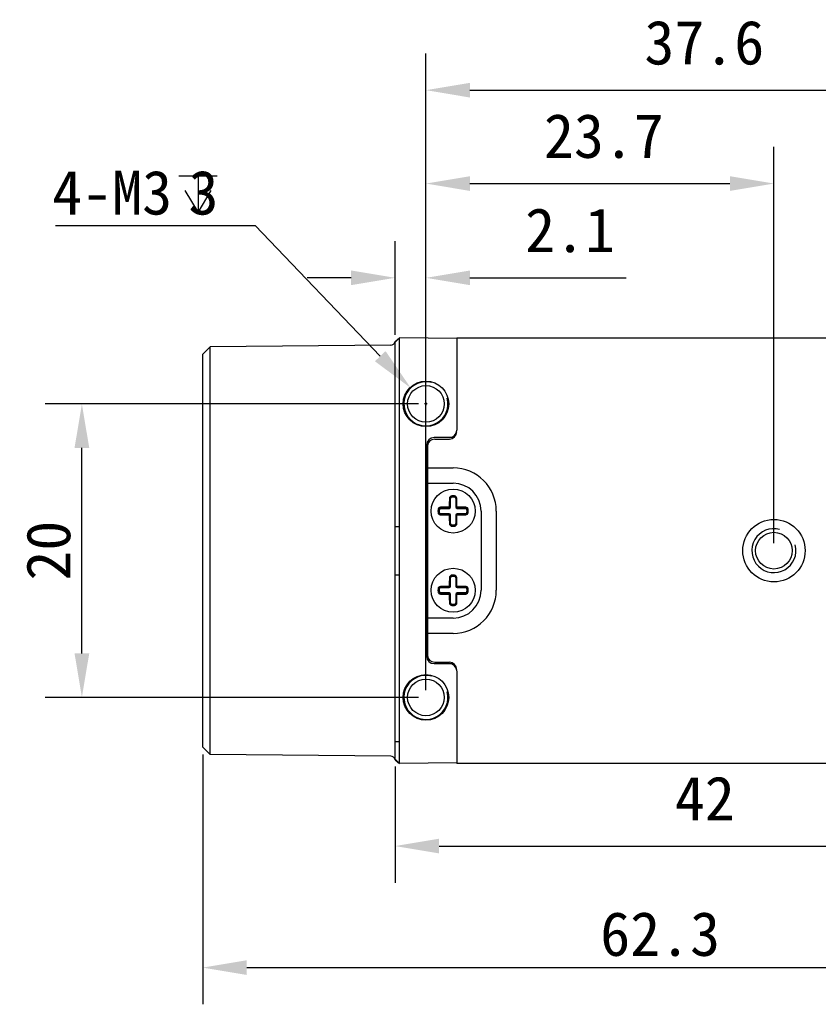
# Model space of a CAD drawing. Header units: millimetres. Extents: x 86 to 342, y 137 to 204.
# Tile 2 of 4: x 166 to 221, y 137 to 204. Entities that reach past the tile are written whole.
import ezdxf

# ---------------------------------------------------------------- set-up
doc = ezdxf.new("R2010")
doc.units = ezdxf.units.MM
doc.header["$LTSCALE"] = 23.1
doc.header["$PDMODE"] = 3
doc.header["$PDSIZE"] = 8
doc.layers.get('0').update_dxf_attribs({"linetype": 'CONTINUOUS'})
doc.layers.get('Defpoints').update_dxf_attribs({"linetype": 'CONTINUOUS'})
doc.layers.add('00_COMPONENTS', color=7, linetype='CONTINUOUS')
doc.layers.add('51__DRAFT_DIMS', color=7, linetype='CONTINUOUS')
doc.styles.get("Standard").update_dxf_attribs({"font": 'simfang.ttf'})
doc.dimstyles.new('DIMSTYLE_2', dxfattribs={"dimtxt": 3, "dimasz": 3, "dimexe": 2.5, "dimexo": 0.5, "dimgap": 0.75, "dimtad": 1, "dimdsep": 46, "dimtxsty": 'STANDARD', "dimblk": '_FILLED', "dimblk1": '_FILLED', "dimblk2": '_FILLED', "dimcen": 0.09, "dimclrt": 3, "dimazin": 2, "dimtp": 0.2, "dimtm": 0.2, "dimtfac": 1, "dimtofl": 0, "dimtmove": 0, "dimatfit": 3, "dimldrblk": '_FILLED', "dimfxl": 1, "dimtolj": 1, "dimarcsym": 0})
doc.dimstyles.new('DIMSTYLE_3', dxfattribs={"dimtxt": 3, "dimasz": 3, "dimexe": 2.5, "dimexo": 0.5, "dimgap": 0.75, "dimtad": 1, "dimdsep": 46, "dimtxsty": 'STANDARD', "dimblk": '_FILLED', "dimblk1": '_FILLED', "dimblk2": '_FILLED', "dimcen": 0.09, "dimclrd": 4, "dimclre": 4, "dimclrt": 3, "dimazin": 2, "dimtp": 0.3, "dimtm": 0.3, "dimtfac": 1, "dimtofl": 0, "dimtmove": 0, "dimatfit": 3, "dimldrblk": '_FILLED', "dimfxl": 1, "dimtolj": 1, "dimarcsym": 0})
doc.dimstyles.new('DIMSTYLE_4', dxfattribs={"dimtxt": 3, "dimasz": 3, "dimexe": 2.5, "dimexo": 0.5, "dimgap": 0.75, "dimtad": 1, "dimdsep": 46, "dimtxsty": 'STANDARD', "dimblk": '_FILLED', "dimblk1": '_FILLED', "dimblk2": '_FILLED', "dimcen": 0.09, "dimclrt": 3, "dimazin": 2, "dimtp": 0.1, "dimtm": 0.1, "dimtfac": 1, "dimtofl": 0, "dimtmove": 0, "dimatfit": 3, "dimldrblk": '_FILLED', "dimfxl": 1, "dimtolj": 1, "dimarcsym": 0})

# ---------------------------------------------------------------- blocks, each defined once
blk = doc.blocks.new('_FILLED')
at = {"color": 0, "linetype": 'ByBlock'}
blk.add_solid([(0, 0), (-1, 0.167), (-1, -0.167)], dxfattribs=at)
blk = doc.blocks.new('*D4')
at = {"layer": '51__DRAFT_DIMS', "color": 4, "lineweight": -2}
for p, q in [((233.779, 154.594), (233.779, 145.426)), ((191.779, 153.356), (191.779, 145.426)), ((194.779, 147.926), (230.779, 147.926))]:
    blk.add_line(p, q, dxfattribs=at)
at = {"layer": 'Defpoints', "color": 0}
for p in [(233.779, 155.094), (191.779, 153.856), (233.779, 147.926)]:
    blk.add_point(p, dxfattribs=at)
at = {"layer": '51__DRAFT_DIMS', "color": 4, "linetype": 'ByBlock', "lineweight": -2, "xscale": 3, "yscale": 3, "zscale": 3, "rotation": 180}
blk.add_blockref('_FILLED', (191.779, 147.926), dxfattribs=at)
at = {"layer": '51__DRAFT_DIMS', "color": 4, "linetype": 'ByBlock', "lineweight": -2, "xscale": 3, "yscale": 3, "zscale": 3}
blk.add_blockref('_FILLED', (233.779, 147.926), dxfattribs=at)
at = {"layer": '51__DRAFT_DIMS', "color": 3, "insert": (212.87, 152.676), "char_height": 3, "attachment_point": 2, "line_spacing_factor": 0.9}
blk.add_mtext('\\A1;42', dxfattribs=at)
blk = doc.blocks.new('*D5')
at = {"layer": '51__DRAFT_DIMS', "color": 0, "lineweight": -2}
for p, q in [((193.879, 158.556), (193.879, 195.571)), ((217.579, 168.556), (217.579, 195.571)), ((196.879, 193.071), (214.579, 193.071))]:
    blk.add_line(p, q, dxfattribs=at)
at = {"layer": 'Defpoints', "color": 0}
for p in [(217.579, 193.071), (217.579, 168.056), (193.879, 158.056)]:
    blk.add_point(p, dxfattribs=at)
at = {"layer": '51__DRAFT_DIMS', "color": 0, "linetype": 'ByBlock', "lineweight": -2, "xscale": 3, "yscale": 3, "zscale": 3, "rotation": 180}
blk.add_blockref('_FILLED', (193.879, 193.071), dxfattribs=at)
at = {"layer": '51__DRAFT_DIMS', "color": 0, "linetype": 'ByBlock', "lineweight": -2, "xscale": 3, "yscale": 3, "zscale": 3}
blk.add_blockref('_FILLED', (217.579, 193.071), dxfattribs=at)
at = {"layer": '51__DRAFT_DIMS', "color": 3, "insert": (205.998, 197.821), "char_height": 3, "attachment_point": 2, "line_spacing_factor": 0.9}
blk.add_mtext('\\A1;23.7', dxfattribs=at)
blk = doc.blocks.new('*D6')
at = {"layer": '51__DRAFT_DIMS', "color": 4, "lineweight": -2}
for p, q in [((193.879, 158.556), (193.879, 201.935)), ((231.479, 168.556), (231.479, 201.935)), ((196.879, 199.435), (228.479, 199.435))]:
    blk.add_line(p, q, dxfattribs=at)
at = {"layer": 'Defpoints', "color": 0}
for p in [(231.479, 199.435), (231.479, 168.056), (193.879, 158.056)]:
    blk.add_point(p, dxfattribs=at)
at = {"layer": '51__DRAFT_DIMS', "color": 4, "linetype": 'ByBlock', "lineweight": -2, "xscale": 3, "yscale": 3, "zscale": 3, "rotation": 180}
blk.add_blockref('_FILLED', (193.879, 199.435), dxfattribs=at)
at = {"layer": '51__DRAFT_DIMS', "color": 4, "linetype": 'ByBlock', "lineweight": -2, "xscale": 3, "yscale": 3, "zscale": 3}
blk.add_blockref('_FILLED', (231.479, 199.435), dxfattribs=at)
at = {"layer": '51__DRAFT_DIMS', "color": 3, "insert": (212.838, 204.185), "char_height": 3, "attachment_point": 2, "line_spacing_factor": 0.9}
blk.add_mtext('\\A1;37.6', dxfattribs=at)
blk = doc.blocks.new('*D7')
at = {"layer": '51__DRAFT_DIMS', "color": 0, "lineweight": -2}
for p, q in [((191.779, 182.756), (191.779, 189.148)), ((193.879, 178.556), (193.879, 189.148)), ((188.779, 186.648), (185.779, 186.648)), ((196.879, 186.648), (207.505, 186.648))]:
    blk.add_line(p, q, dxfattribs=at)
at = {"layer": 'Defpoints', "color": 0}
for p in [(193.879, 186.648), (191.779, 182.256), (193.879, 178.056)]:
    blk.add_point(p, dxfattribs=at)
at = {"layer": '51__DRAFT_DIMS', "color": 0, "linetype": 'ByBlock', "lineweight": -2, "xscale": 3, "yscale": 3, "zscale": 3}
blk.add_blockref('_FILLED', (191.779, 186.648), dxfattribs=at)
at = {"layer": '51__DRAFT_DIMS', "color": 0, "linetype": 'ByBlock', "lineweight": -2, "xscale": 3, "yscale": 3, "zscale": 3, "rotation": 180}
blk.add_blockref('_FILLED', (193.879, 186.648), dxfattribs=at)
at = {"layer": '51__DRAFT_DIMS', "color": 3, "insert": (206.755, 191.398), "char_height": 3, "attachment_point": 3, "line_spacing_factor": 0.9}
blk.add_mtext('\\A1;2.1', dxfattribs=at)
blk = doc.blocks.new('*D14')
at = {"color": 4, "lineweight": -2}
for p, q in [((193.379, 178.056), (167.946, 178.056)), ((170.446, 161.056), (170.446, 175.056)), ((193.379, 158.056), (167.946, 158.056))]:
    blk.add_line(p, q, dxfattribs=at)
at = {"layer": 'Defpoints', "color": 0}
for p in [(170.446, 178.056), (193.879, 178.056), (193.879, 158.056)]:
    blk.add_point(p, dxfattribs=at)
at = {"color": 4, "linetype": 'ByBlock', "lineweight": -2, "xscale": 3, "yscale": 3, "zscale": 3}
for p, rotation in [((170.446, 178.056), 90), ((170.446, 158.056), 270)]:
    blk.add_blockref('_FILLED', p, dxfattribs=dict(at, rotation=rotation))
at = {"color": 3, "insert": (168.179, 168.056), "char_height": 3, "attachment_point": 5, "rotation": 90}
blk.add_mtext('\\A1;20', dxfattribs=at)
blk = doc.blocks.new('*D15')
at = {"color": 4, "lineweight": -2}
for p, q in [((240.979, 168.856), (240.979, 137.143)), ((178.679, 154.168), (178.679, 137.143)), ((181.679, 139.643), (237.979, 139.643))]:
    blk.add_line(p, q, dxfattribs=at)
at = {"layer": 'Defpoints', "color": 0}
for p in [(240.979, 169.356), (178.679, 154.668), (240.979, 139.643)]:
    blk.add_point(p, dxfattribs=at)
at = {"color": 4, "linetype": 'ByBlock', "lineweight": -2, "xscale": 3, "yscale": 3, "zscale": 3, "rotation": 180}
blk.add_blockref('_FILLED', (178.679, 139.643), dxfattribs=at)
at = {"color": 4, "linetype": 'ByBlock', "lineweight": -2, "xscale": 3, "yscale": 3, "zscale": 3}
blk.add_blockref('_FILLED', (240.979, 139.643), dxfattribs=at)
at = {"color": 3, "insert": (209.829, 141.918), "char_height": 3, "attachment_point": 5}
blk.add_mtext('\\A1;62.3', dxfattribs=at)

msp = doc.modelspace()

# ---------------------------------------------------------------- linework, layer by layer
msp.add_line((179.177, 154.166), (179.177, 181.946))
at = {"layer": '00_COMPONENTS', "color": 7}
for p, q in [((191.775, 182.305), (192.071, 182.554)), ((191.779, 182.256), (192.079, 182.554)), ((192.077, 181.054), (192.079, 182.554)), ((195.979, 182.52), (192.079, 182.554)), ((195.979, 182.556), (229.179, 182.556)), ((195.979, 182.556), (195.979, 176.256)), ((178.679, 181.444), (179.177, 181.946)), ((191.482, 182.054), (179.177, 181.946)), ((191.779, 169.7), (191.779, 182.256)), ((178.679, 154.668), (178.679, 181.444)), ((192.077, 169.7), (192.077, 181.054)), ((193.929, 175.256), (193.929, 160.856)), ((193.979, 175.156), (193.979, 160.956)), ((195.779, 175.756), (194.429, 175.756)), ((194.479, 175.656), (195.479, 175.656)), ((193.979, 172.656), (195.729, 172.656)), ((195.549, 171.036), (195.549, 171.602)), ((195.909, 171.602), (195.909, 171.036)), ((194.883, 170.936), (195.449, 170.936)), ((195.449, 170.576), (194.883, 170.576)), ((195.549, 169.91), (195.549, 170.476)), ((195.909, 170.476), (195.909, 169.91)), ((196.009, 170.936), (196.576, 170.936)), ((196.576, 170.576), (196.009, 170.576)), ((197.629, 170.756), (197.629, 165.356)), ((191.779, 169.7), (192.077, 169.7)), ((191.779, 166.413), (192.077, 166.413)), ((191.779, 153.856), (191.779, 166.413)), ((192.077, 155.059), (192.077, 166.413)), ((195.549, 165.636), (195.549, 166.202)), ((195.909, 166.202), (195.909, 165.636)), ((194.883, 165.536), (195.449, 165.536)), ((195.449, 165.176), (194.883, 165.176)), ((195.549, 164.51), (195.549, 165.076)), ((195.909, 165.076), (195.909, 164.51)), ((196.009, 165.536), (196.576, 165.536)), ((196.576, 165.176), (196.009, 165.176)), ((195.729, 163.456), (193.979, 163.456)), ((194.479, 160.456), (195.479, 160.456)), ((194.429, 160.356), (195.779, 160.356)), ((195.979, 159.856), (195.979, 153.556)), ((192.079, 153.559), (192.077, 155.059)), ((178.679, 154.668), (179.177, 154.166)), ((191.482, 154.059), (179.177, 154.166)), ((191.775, 153.808), (192.071, 153.559)), ((191.779, 153.856), (192.079, 153.559)), ((195.979, 153.593), (192.079, 153.559)), ((229.179, 153.556), (195.979, 153.556))]:
    msp.add_line(p, q, dxfattribs=at)
at = {"layer": '00_COMPONENTS', "color": 4}
for p, q in [((193.979, 173.695), (195.729, 173.695)), ((195.632, 171.784), (195.64, 171.702)), ((195.729, 171.788), (195.719, 171.788)), ((195.819, 171.702), (195.827, 171.784)), ((195.549, 171.602), (195.529, 171.602)), ((195.93, 171.602), (195.909, 171.602)), ((194.784, 170.846), (194.702, 170.853)), ((194.784, 170.667), (194.702, 170.659)), ((194.883, 170.957), (194.883, 170.936)), ((194.883, 170.576), (194.883, 170.556)), ((195.449, 170.936), (195.449, 170.965)), ((195.449, 170.547), (195.449, 170.576)), ((195.52, 171.036), (195.549, 171.036)), ((195.549, 170.476), (195.52, 170.476)), ((195.909, 171.036), (195.939, 171.036)), ((195.939, 170.476), (195.909, 170.476)), ((196.009, 170.965), (196.009, 170.936)), ((196.009, 170.576), (196.009, 170.547)), ((196.576, 170.936), (196.576, 170.957)), ((196.576, 170.556), (196.576, 170.576)), ((196.757, 170.853), (196.675, 170.846)), ((196.675, 170.667), (196.757, 170.659)), ((198.669, 170.756), (198.669, 165.356)), ((195.529, 169.91), (195.549, 169.91)), ((195.64, 169.81), (195.632, 169.729)), ((195.819, 169.81), (195.827, 169.729)), ((195.909, 169.91), (195.93, 169.91)), ((195.729, 169.724), (195.74, 169.724)), ((195.549, 166.202), (195.529, 166.202)), ((195.632, 166.384), (195.64, 166.302)), ((195.729, 166.388), (195.719, 166.388)), ((195.819, 166.302), (195.827, 166.384)), ((195.93, 166.202), (195.909, 166.202)), ((194.784, 165.446), (194.702, 165.453)), ((194.784, 165.267), (194.702, 165.259)), ((194.883, 165.557), (194.883, 165.536)), ((194.883, 165.176), (194.883, 165.156)), ((195.449, 165.536), (195.449, 165.565)), ((195.449, 165.147), (195.449, 165.176)), ((195.52, 165.636), (195.549, 165.636)), ((195.549, 165.076), (195.52, 165.076)), ((195.909, 165.636), (195.939, 165.636)), ((195.939, 165.076), (195.909, 165.076)), ((196.009, 165.565), (196.009, 165.536)), ((196.009, 165.176), (196.009, 165.147)), ((196.576, 165.536), (196.576, 165.557)), ((196.576, 165.156), (196.576, 165.176)), ((196.757, 165.453), (196.675, 165.446)), ((196.675, 165.267), (196.757, 165.259)), ((195.529, 164.51), (195.549, 164.51)), ((195.64, 164.41), (195.632, 164.329)), ((195.819, 164.41), (195.827, 164.329)), ((195.909, 164.51), (195.93, 164.51)), ((195.729, 164.324), (195.74, 164.324)), ((195.729, 162.417), (193.979, 162.417)), ((191.779, 155.059), (192.077, 155.059))]:
    msp.add_line(p, q, dxfattribs=at)
at = {"layer": '00_COMPONENTS', "color": 7}
for centre, radius in [((193.879, 178.056), 1.55), ((193.879, 178.056), 1.25), ((195.729, 170.756), 1.5), ((217.579, 168.056), 2.125), ((217.579, 168.056), 1.25), ((195.729, 165.356), 1.5), ((193.879, 158.056), 1.55), ((193.879, 158.056), 1.25)]:
    msp.add_circle(centre, radius, dxfattribs=at)
for centre, radius, start, end in [((191.479, 182.354), 0.3, 270.5, 350.62393), ((191.482, 182.256), 0.297, 0.02476, 9.4196), ((195.479, 176.256), 0.5, 270, 0), ((195.479, 176.156), 0.5, 270, 0), ((194.429, 175.256), 0.5, 90, 180), ((194.479, 175.156), 0.5, 90, 180), ((195.729, 170.756), 1.9, 0, 90), ((195.649, 171.602), 0.1, 95.40054, 180), ((195.729, 170.756), 0.95, 84.59946, 95.40054), ((195.809, 171.602), 0.1, 0, 84.59946), ((195.729, 170.756), 0.95, 174.59946, 185.40054), ((194.883, 170.836), 0.1, 90, 174.59946), ((194.883, 170.676), 0.1, 185.40054, 270), ((195.449, 171.036), 0.1, 270, 0), ((195.449, 170.476), 0.1, 0, 90), ((196.009, 171.036), 0.1, 180, 270), ((196.009, 170.476), 0.1, 90, 180), ((196.576, 170.836), 0.1, 5.40054, 90), ((196.576, 170.676), 0.1, 270, 354.59946), ((195.729, 170.756), 0.95, 354.59946, 5.40054), ((195.649, 169.91), 0.1, 180, 264.59946), ((195.729, 170.756), 0.95, 264.59946, 275.40054), ((195.809, 169.91), 0.1, 275.40054, 0), ((195.649, 166.202), 0.1, 95.40054, 180), ((195.729, 165.356), 0.95, 84.59946, 95.40054), ((195.809, 166.202), 0.1, 0, 84.59946), ((195.729, 165.356), 0.95, 174.59946, 185.40054), ((194.883, 165.436), 0.1, 90, 174.59946), ((194.883, 165.276), 0.1, 185.40054, 270), ((195.449, 165.636), 0.1, 270, 0), ((195.449, 165.076), 0.1, 0, 90), ((195.729, 165.356), 1.9, 270, 0), ((196.009, 165.636), 0.1, 180, 270), ((196.009, 165.076), 0.1, 90, 180), ((196.576, 165.436), 0.1, 5.40054, 90), ((196.576, 165.276), 0.1, 270, 354.59946), ((195.729, 165.356), 0.95, 354.59946, 5.40054), ((195.649, 164.51), 0.1, 180, 264.59946), ((195.729, 165.356), 0.95, 264.59946, 275.40054), ((195.809, 164.51), 0.1, 275.40054, 0), ((194.429, 160.856), 0.5, 180, 270), ((194.479, 160.956), 0.5, 180, 270), ((195.479, 159.956), 0.5, 0, 90), ((195.479, 159.856), 0.5, 0, 90), ((191.479, 153.759), 0.3, 9.37607, 89.5), ((191.482, 153.856), 0.298, 350.59159, 359.96404)]:
    msp.add_arc(centre, radius, start, end, dxfattribs=at)
at = {"layer": '00_COMPONENTS', "color": 4}
for centre, radius, start, end in [((193.879, 178.056), 1.5, 75, 15), ((195.729, 170.756), 2.939, 0, 90), ((195.729, 170.756), 1.032, 90.56896, 95.40054), ((195.729, 170.756), 1.032, 84.59946, 90), ((195.81, 171.611), 0.173, 1.30937, 84.59221), ((195.65, 171.599), 0.121, 95.40049, 178.15156), ((195.729, 170.756), 0.967, 84.59946, 95.40054), ((195.809, 171.599), 0.121, 1.84872, 84.59929), ((195.729, 170.756), 1.032, 174.59946, 185.40054), ((194.875, 170.837), 0.173, 91.3084, 174.59321), ((195.729, 170.756), 0.967, 174.59946, 185.40054), ((194.887, 170.836), 0.121, 91.84872, 174.59929), ((194.887, 170.677), 0.121, 185.40048, 268.15156), ((195.449, 171.036), 0.0711, 270.12798, 359.87203), ((195.449, 170.476), 0.0711, 0.12798, 89.87203), ((196.01, 171.036), 0.0711, 180.12798, 269.87203), ((196.01, 170.476), 0.0711, 90.12798, 179.87203), ((196.572, 170.836), 0.121, 5.40048, 88.15156), ((196.572, 170.677), 0.121, 271.84872, 354.59929), ((196.584, 170.675), 0.173, 271.30902, 354.59316), ((195.729, 170.756), 0.967, 354.59946, 5.40054), ((195.729, 170.756), 1.032, 354.59946, 5.40054), ((195.65, 169.914), 0.121, 181.84872, 264.59929), ((195.729, 170.756), 0.967, 264.59946, 275.40054), ((195.809, 169.914), 0.121, 275.40049, 358.15156), ((195.729, 170.756), 1.032, 264.59946, 270), ((195.729, 170.756), 1.032, 270.56896, 275.40054), ((217.579, 168.056), 1.5, 75, 15), ((195.65, 166.199), 0.121, 95.40049, 178.15156), ((195.729, 165.356), 1.032, 90.56896, 95.40054), ((195.729, 165.356), 0.967, 84.59946, 95.40054), ((195.729, 165.356), 1.032, 84.59946, 90), ((195.809, 166.199), 0.121, 1.84872, 84.59929), ((195.81, 166.211), 0.173, 1.30937, 84.59221), ((195.729, 165.356), 1.032, 174.59946, 185.40054), ((194.875, 165.437), 0.173, 91.3084, 174.59321), ((195.729, 165.356), 0.967, 174.59946, 185.40054), ((194.887, 165.436), 0.121, 91.84872, 174.59929), ((194.887, 165.277), 0.121, 185.40048, 268.15156), ((195.449, 165.636), 0.0711, 270.12798, 359.87203), ((195.449, 165.076), 0.0711, 0.12798, 89.87203), ((195.729, 165.356), 2.939, 270, 0), ((196.01, 165.636), 0.0711, 180.12798, 269.87203), ((196.01, 165.076), 0.0711, 90.12798, 179.87203), ((196.572, 165.436), 0.121, 5.40048, 88.15156), ((196.572, 165.277), 0.121, 271.84872, 354.59929), ((196.584, 165.275), 0.173, 271.30902, 354.59316), ((195.729, 165.356), 0.967, 354.59946, 5.40054), ((195.729, 165.356), 1.032, 354.59946, 5.40054), ((195.65, 164.514), 0.121, 181.84872, 264.59929), ((195.729, 165.356), 0.967, 264.59946, 275.40054), ((195.809, 164.514), 0.121, 275.40049, 358.15156), ((195.729, 165.356), 1.032, 264.59946, 270), ((195.729, 165.356), 1.032, 270.56896, 275.40054), ((193.879, 158.056), 1.5, 75, 15)]:
    msp.add_arc(centre, radius, start, end, dxfattribs=at)
for points, knots in [([(195.632, 171.784), (195.611, 171.782), (195.57, 171.77), (195.518, 171.731), (195.484, 171.677), (195.476, 171.636), (195.475, 171.615)], [0, 0, 0, 0, 0.253535, 0.504999, 0.753579, 1, 1, 1, 1]), ([(195.475, 171.615), (195.474, 171.568), (195.47, 171.376), (195.468, 171.185), (195.467, 171.04)], [0, 0, 0, 0, 0.247014, 1, 1, 1, 1]), ([(195.529, 171.602), (195.529, 171.603), (195.527, 171.605), (195.524, 171.607), (195.519, 171.609), (195.509, 171.612), (195.494, 171.614), (195.482, 171.615), (195.475, 171.615)], [0, 0, 0, 0, 0.047043, 0.116694, 0.215119, 0.341803, 0.659688, 1, 1, 1, 1]), ([(195.52, 171.036), (195.521, 171.084), (195.522, 171.273), (195.526, 171.461), (195.529, 171.602)], [0, 0, 0, 0, 0.252521, 1, 1, 1, 1]), ([(195.984, 171.615), (195.977, 171.615), (195.965, 171.614), (195.95, 171.612), (195.94, 171.609), (195.935, 171.607), (195.932, 171.605), (195.93, 171.603), (195.93, 171.602)], [0, 0, 0, 0, 0.340312, 0.658198, 0.784881, 0.883306, 0.952957, 1, 1, 1, 1]), ([(195.93, 171.602), (195.931, 171.556), (195.935, 171.367), (195.938, 171.178), (195.939, 171.036)], [0, 0, 0, 0, 0.247014, 1, 1, 1, 1]), ([(195.992, 171.04), (195.992, 171.089), (195.99, 171.28), (195.987, 171.472), (195.984, 171.615)], [0, 0, 0, 0, 0.252521, 1, 1, 1, 1]), ([(194.702, 170.659), (194.704, 170.638), (194.716, 170.596), (194.755, 170.545), (194.808, 170.511), (194.85, 170.502), (194.871, 170.502)], [0, 0, 0, 0, 0.253569, 0.50507, 0.753653, 1, 1, 1, 1]), ([(195.445, 171.019), (195.397, 171.019), (195.205, 171.017), (195.014, 171.014), (194.871, 171.01)], [0, 0, 0, 0, 0.25252, 1, 1, 1, 1]), ([(194.871, 171.01), (194.871, 171.004), (194.871, 170.992), (194.873, 170.977), (194.876, 170.967), (194.878, 170.962), (194.881, 170.958), (194.882, 170.957), (194.883, 170.957)], [0, 0, 0, 0, 0.340312, 0.658198, 0.784881, 0.883306, 0.952957, 1, 1, 1, 1]), ([(194.883, 170.556), (194.882, 170.555), (194.881, 170.554), (194.878, 170.55), (194.876, 170.545), (194.873, 170.535), (194.871, 170.521), (194.871, 170.508), (194.871, 170.502)], [0, 0, 0, 0, 0.047043, 0.116694, 0.215119, 0.341803, 0.659688, 1, 1, 1, 1]), ([(194.871, 170.502), (194.918, 170.501), (195.109, 170.497), (195.301, 170.494), (195.445, 170.493)], [0, 0, 0, 0, 0.247019, 1, 1, 1, 1]), ([(194.883, 170.957), (194.93, 170.958), (195.119, 170.962), (195.307, 170.964), (195.449, 170.965)], [0, 0, 0, 0, 0.247014, 1, 1, 1, 1]), ([(195.449, 170.547), (195.402, 170.547), (195.213, 170.549), (195.024, 170.552), (194.883, 170.556)], [0, 0, 0, 0, 0.252521, 1, 1, 1, 1]), ([(195.467, 171.04), (195.467, 171.035), (195.462, 171.024), (195.451, 171.019), (195.445, 171.019)], [0, 0, 0, 0, 0.499777, 1, 1, 1, 1]), ([(195.449, 170.965), (195.449, 170.966), (195.448, 170.968), (195.448, 170.971), (195.447, 170.976), (195.446, 170.983), (195.446, 170.992), (195.445, 171.004), (195.445, 171.013), (195.445, 171.019)], [0, 0, 0, 0, 0.033316, 0.099046, 0.199806, 0.331751, 0.488401, 0.659139, 1, 1, 1, 1]), ([(195.445, 170.493), (195.445, 170.5), (195.445, 170.509), (195.446, 170.521), (195.446, 170.529), (195.447, 170.536), (195.448, 170.541), (195.448, 170.545), (195.449, 170.547), (195.449, 170.547)], [0, 0, 0, 0, 0.340861, 0.511599, 0.668249, 0.800194, 0.900954, 0.966684, 1, 1, 1, 1]), ([(195.445, 170.493), (195.451, 170.493), (195.462, 170.489), (195.467, 170.477), (195.467, 170.472)], [0, 0, 0, 0, 0.499777, 1, 1, 1, 1]), ([(195.467, 171.04), (195.473, 171.04), (195.482, 171.04), (195.494, 171.04), (195.502, 171.039), (195.509, 171.039), (195.515, 171.038), (195.518, 171.037), (195.52, 171.037), (195.52, 171.036)], [0, 0, 0, 0, 0.340861, 0.511599, 0.668249, 0.800194, 0.900954, 0.966684, 1, 1, 1, 1]), ([(195.52, 170.476), (195.52, 170.476), (195.518, 170.475), (195.515, 170.474), (195.509, 170.474), (195.502, 170.473), (195.494, 170.473), (195.482, 170.472), (195.473, 170.472), (195.467, 170.472)], [0, 0, 0, 0, 0.033316, 0.099046, 0.199806, 0.331751, 0.488401, 0.659139, 1, 1, 1, 1]), ([(195.467, 170.472), (195.467, 170.424), (195.468, 170.339), (195.469, 170.219), (195.471, 170.129), (195.472, 170.057), (195.473, 170.004), (195.474, 169.95), (195.475, 169.915), (195.475, 169.897)], [0, 0, 0, 0, 0.252528, 0.441044, 0.628589, 0.721937, 0.814968, 0.907664, 1, 1, 1, 1]), ([(195.529, 169.91), (195.528, 169.957), (195.524, 170.145), (195.521, 170.334), (195.52, 170.476)], [0, 0, 0, 0, 0.247014, 1, 1, 1, 1]), ([(195.939, 170.476), (195.938, 170.429), (195.936, 170.24), (195.933, 170.051), (195.93, 169.91)], [0, 0, 0, 0, 0.252521, 1, 1, 1, 1]), ([(195.939, 171.036), (195.939, 171.037), (195.941, 171.037), (195.944, 171.038), (195.95, 171.039), (195.957, 171.039), (195.965, 171.04), (195.977, 171.04), (195.986, 171.04), (195.992, 171.04)], [0, 0, 0, 0, 0.033316, 0.099046, 0.199806, 0.331751, 0.488401, 0.659139, 1, 1, 1, 1]), ([(195.992, 170.472), (195.986, 170.472), (195.977, 170.472), (195.965, 170.473), (195.957, 170.473), (195.95, 170.474), (195.944, 170.474), (195.941, 170.475), (195.939, 170.476), (195.939, 170.476)], [0, 0, 0, 0, 0.340861, 0.511599, 0.668249, 0.800194, 0.900954, 0.966684, 1, 1, 1, 1]), ([(195.984, 169.897), (195.984, 169.921), (195.985, 169.968), (195.987, 170.051), (195.989, 170.147), (195.99, 170.255), (195.991, 170.363), (195.992, 170.436), (195.992, 170.472)], [0, 0, 0, 0, 0.123196, 0.247016, 0.433806, 0.621696, 0.810494, 1, 1, 1, 1]), ([(196.014, 171.019), (196.008, 171.019), (195.997, 171.024), (195.992, 171.035), (195.992, 171.04)], [0, 0, 0, 0, 0.499777, 1, 1, 1, 1]), ([(195.992, 170.472), (195.992, 170.477), (195.997, 170.489), (196.008, 170.493), (196.014, 170.493)], [0, 0, 0, 0, 0.499777, 1, 1, 1, 1]), ([(196.014, 171.019), (196.014, 171.013), (196.014, 171.004), (196.013, 170.992), (196.012, 170.983), (196.012, 170.976), (196.011, 170.971), (196.01, 170.968), (196.01, 170.966), (196.009, 170.965)], [0, 0, 0, 0, 0.340861, 0.511599, 0.668249, 0.800194, 0.900954, 0.966684, 1, 1, 1, 1]), ([(196.009, 170.965), (196.057, 170.965), (196.246, 170.963), (196.435, 170.96), (196.576, 170.957)], [0, 0, 0, 0, 0.252521, 1, 1, 1, 1]), ([(196.576, 170.556), (196.529, 170.555), (196.34, 170.551), (196.152, 170.548), (196.009, 170.547)], [0, 0, 0, 0, 0.247014, 1, 1, 1, 1]), ([(196.009, 170.547), (196.01, 170.547), (196.01, 170.545), (196.011, 170.541), (196.012, 170.536), (196.012, 170.529), (196.013, 170.521), (196.014, 170.509), (196.014, 170.5), (196.014, 170.493)], [0, 0, 0, 0, 0.033316, 0.099046, 0.199806, 0.331751, 0.488401, 0.659139, 1, 1, 1, 1]), ([(196.588, 171.01), (196.541, 171.011), (196.349, 171.015), (196.158, 171.018), (196.014, 171.019)], [0, 0, 0, 0, 0.247015, 1, 1, 1, 1]), ([(196.014, 170.493), (196.062, 170.494), (196.254, 170.496), (196.445, 170.499), (196.588, 170.502)], [0, 0, 0, 0, 0.252523, 1, 1, 1, 1]), ([(196.576, 170.957), (196.577, 170.957), (196.578, 170.958), (196.581, 170.962), (196.583, 170.967), (196.586, 170.977), (196.588, 170.992), (196.588, 171.004), (196.588, 171.01)], [0, 0, 0, 0, 0.047043, 0.116694, 0.215119, 0.341803, 0.659688, 1, 1, 1, 1]), ([(196.588, 170.502), (196.588, 170.508), (196.588, 170.521), (196.586, 170.535), (196.583, 170.545), (196.581, 170.55), (196.578, 170.554), (196.577, 170.555), (196.576, 170.556)], [0, 0, 0, 0, 0.340312, 0.658198, 0.784881, 0.883306, 0.952957, 1, 1, 1, 1]), ([(196.757, 170.853), (196.755, 170.874), (196.743, 170.916), (196.704, 170.967), (196.65, 171.001), (196.609, 171.01), (196.588, 171.01)], [0, 0, 0, 0, 0.253547, 0.505016, 0.753594, 1, 1, 1, 1]), ([(195.475, 169.897), (195.482, 169.897), (195.494, 169.898), (195.509, 169.9), (195.519, 169.903), (195.524, 169.905), (195.527, 169.907), (195.529, 169.909), (195.529, 169.91)], [0, 0, 0, 0, 0.340312, 0.658198, 0.784881, 0.883306, 0.952957, 1, 1, 1, 1]), ([(195.475, 169.897), (195.476, 169.877), (195.484, 169.835), (195.518, 169.781), (195.57, 169.742), (195.611, 169.731), (195.632, 169.729)], [0, 0, 0, 0, 0.2463, 0.49476, 0.746234, 1, 1, 1, 1]), ([(195.827, 169.729), (195.848, 169.731), (195.889, 169.743), (195.941, 169.781), (195.975, 169.835), (195.983, 169.877), (195.984, 169.897)], [0, 0, 0, 0, 0.253676, 0.505131, 0.753649, 1, 1, 1, 1]), ([(195.93, 169.91), (195.93, 169.909), (195.932, 169.907), (195.935, 169.905), (195.94, 169.903), (195.95, 169.9), (195.965, 169.898), (195.977, 169.897), (195.984, 169.897)], [0, 0, 0, 0, 0.047043, 0.116694, 0.215119, 0.341803, 0.659688, 1, 1, 1, 1]), ([(195.475, 166.215), (195.474, 166.168), (195.47, 165.976), (195.468, 165.785), (195.467, 165.64)], [0, 0, 0, 0, 0.247014, 1, 1, 1, 1]), ([(195.632, 166.384), (195.611, 166.382), (195.57, 166.37), (195.518, 166.331), (195.484, 166.277), (195.476, 166.236), (195.475, 166.215)], [0, 0, 0, 0, 0.253535, 0.504999, 0.753579, 1, 1, 1, 1]), ([(195.529, 166.202), (195.529, 166.203), (195.527, 166.205), (195.524, 166.207), (195.519, 166.209), (195.509, 166.212), (195.494, 166.214), (195.482, 166.215), (195.475, 166.215)], [0, 0, 0, 0, 0.047043, 0.116694, 0.215119, 0.341803, 0.659688, 1, 1, 1, 1]), ([(195.52, 165.636), (195.521, 165.684), (195.522, 165.873), (195.526, 166.061), (195.529, 166.202)], [0, 0, 0, 0, 0.252521, 1, 1, 1, 1]), ([(195.984, 166.215), (195.977, 166.215), (195.965, 166.214), (195.95, 166.212), (195.94, 166.209), (195.935, 166.207), (195.932, 166.205), (195.93, 166.203), (195.93, 166.202)], [0, 0, 0, 0, 0.340312, 0.658198, 0.784881, 0.883306, 0.952957, 1, 1, 1, 1]), ([(195.93, 166.202), (195.931, 166.156), (195.935, 165.967), (195.938, 165.778), (195.939, 165.636)], [0, 0, 0, 0, 0.247014, 1, 1, 1, 1]), ([(195.992, 165.64), (195.992, 165.689), (195.99, 165.88), (195.987, 166.072), (195.984, 166.215)], [0, 0, 0, 0, 0.252521, 1, 1, 1, 1]), ([(194.702, 165.259), (194.704, 165.238), (194.716, 165.196), (194.755, 165.145), (194.808, 165.111), (194.85, 165.102), (194.871, 165.102)], [0, 0, 0, 0, 0.253569, 0.50507, 0.753653, 1, 1, 1, 1]), ([(195.445, 165.619), (195.397, 165.619), (195.205, 165.617), (195.014, 165.614), (194.871, 165.61)], [0, 0, 0, 0, 0.25252, 1, 1, 1, 1]), ([(194.871, 165.61), (194.871, 165.604), (194.871, 165.592), (194.873, 165.577), (194.876, 165.567), (194.878, 165.562), (194.881, 165.558), (194.882, 165.557), (194.883, 165.557)], [0, 0, 0, 0, 0.340312, 0.658198, 0.784881, 0.883306, 0.952957, 1, 1, 1, 1]), ([(194.883, 165.156), (194.882, 165.155), (194.881, 165.154), (194.878, 165.15), (194.876, 165.145), (194.873, 165.135), (194.871, 165.121), (194.871, 165.108), (194.871, 165.102)], [0, 0, 0, 0, 0.047043, 0.116694, 0.215119, 0.341803, 0.659688, 1, 1, 1, 1]), ([(194.871, 165.102), (194.918, 165.101), (195.109, 165.097), (195.301, 165.094), (195.445, 165.093)], [0, 0, 0, 0, 0.247019, 1, 1, 1, 1]), ([(194.883, 165.557), (194.93, 165.558), (195.119, 165.562), (195.307, 165.564), (195.449, 165.565)], [0, 0, 0, 0, 0.247014, 1, 1, 1, 1]), ([(195.449, 165.147), (195.402, 165.147), (195.213, 165.149), (195.024, 165.152), (194.883, 165.156)], [0, 0, 0, 0, 0.252521, 1, 1, 1, 1]), ([(195.467, 165.64), (195.467, 165.635), (195.462, 165.624), (195.451, 165.619), (195.445, 165.619)], [0, 0, 0, 0, 0.499777, 1, 1, 1, 1]), ([(195.449, 165.565), (195.449, 165.566), (195.448, 165.568), (195.448, 165.571), (195.447, 165.576), (195.446, 165.583), (195.446, 165.592), (195.445, 165.604), (195.445, 165.613), (195.445, 165.619)], [0, 0, 0, 0, 0.033316, 0.099046, 0.199806, 0.331751, 0.488401, 0.659139, 1, 1, 1, 1]), ([(195.445, 165.093), (195.445, 165.1), (195.445, 165.109), (195.446, 165.121), (195.446, 165.129), (195.447, 165.136), (195.448, 165.141), (195.448, 165.145), (195.449, 165.147), (195.449, 165.147)], [0, 0, 0, 0, 0.340861, 0.511599, 0.668249, 0.800194, 0.900954, 0.966684, 1, 1, 1, 1]), ([(195.445, 165.093), (195.451, 165.093), (195.462, 165.089), (195.467, 165.077), (195.467, 165.072)], [0, 0, 0, 0, 0.499777, 1, 1, 1, 1]), ([(195.467, 165.64), (195.473, 165.64), (195.482, 165.64), (195.494, 165.64), (195.502, 165.639), (195.509, 165.639), (195.515, 165.638), (195.518, 165.637), (195.52, 165.637), (195.52, 165.636)], [0, 0, 0, 0, 0.340861, 0.511599, 0.668249, 0.800194, 0.900954, 0.966684, 1, 1, 1, 1]), ([(195.52, 165.076), (195.52, 165.076), (195.518, 165.075), (195.515, 165.074), (195.509, 165.074), (195.502, 165.073), (195.494, 165.073), (195.482, 165.072), (195.473, 165.072), (195.467, 165.072)], [0, 0, 0, 0, 0.033316, 0.099046, 0.199806, 0.331751, 0.488401, 0.659139, 1, 1, 1, 1]), ([(195.467, 165.072), (195.467, 165.024), (195.468, 164.939), (195.469, 164.819), (195.471, 164.729), (195.472, 164.657), (195.473, 164.604), (195.474, 164.55), (195.475, 164.515), (195.475, 164.497)], [0, 0, 0, 0, 0.252528, 0.441044, 0.628589, 0.721937, 0.814968, 0.907664, 1, 1, 1, 1]), ([(195.529, 164.51), (195.528, 164.557), (195.524, 164.745), (195.521, 164.934), (195.52, 165.076)], [0, 0, 0, 0, 0.247014, 1, 1, 1, 1]), ([(195.939, 165.076), (195.938, 165.029), (195.936, 164.84), (195.933, 164.651), (195.93, 164.51)], [0, 0, 0, 0, 0.252521, 1, 1, 1, 1]), ([(195.939, 165.636), (195.939, 165.637), (195.941, 165.637), (195.944, 165.638), (195.95, 165.639), (195.957, 165.639), (195.965, 165.64), (195.977, 165.64), (195.986, 165.64), (195.992, 165.64)], [0, 0, 0, 0, 0.033316, 0.099046, 0.199806, 0.331751, 0.488401, 0.659139, 1, 1, 1, 1]), ([(195.992, 165.072), (195.986, 165.072), (195.977, 165.072), (195.965, 165.073), (195.957, 165.073), (195.95, 165.074), (195.944, 165.074), (195.941, 165.075), (195.939, 165.076), (195.939, 165.076)], [0, 0, 0, 0, 0.340861, 0.511599, 0.668249, 0.800194, 0.900954, 0.966684, 1, 1, 1, 1]), ([(195.984, 164.497), (195.984, 164.521), (195.985, 164.568), (195.987, 164.651), (195.989, 164.747), (195.99, 164.855), (195.991, 164.963), (195.992, 165.036), (195.992, 165.072)], [0, 0, 0, 0, 0.123196, 0.247016, 0.433806, 0.621696, 0.810494, 1, 1, 1, 1]), ([(196.014, 165.619), (196.008, 165.619), (195.997, 165.624), (195.992, 165.635), (195.992, 165.64)], [0, 0, 0, 0, 0.499777, 1, 1, 1, 1]), ([(195.992, 165.072), (195.992, 165.077), (195.997, 165.089), (196.008, 165.093), (196.014, 165.093)], [0, 0, 0, 0, 0.499777, 1, 1, 1, 1]), ([(196.014, 165.619), (196.014, 165.613), (196.014, 165.604), (196.013, 165.592), (196.012, 165.583), (196.012, 165.576), (196.011, 165.571), (196.01, 165.568), (196.01, 165.566), (196.009, 165.565)], [0, 0, 0, 0, 0.340861, 0.511599, 0.668249, 0.800194, 0.900954, 0.966684, 1, 1, 1, 1]), ([(196.009, 165.565), (196.057, 165.565), (196.246, 165.563), (196.435, 165.56), (196.576, 165.557)], [0, 0, 0, 0, 0.252521, 1, 1, 1, 1]), ([(196.576, 165.156), (196.529, 165.155), (196.34, 165.151), (196.152, 165.148), (196.009, 165.147)], [0, 0, 0, 0, 0.247014, 1, 1, 1, 1]), ([(196.009, 165.147), (196.01, 165.147), (196.01, 165.145), (196.011, 165.141), (196.012, 165.136), (196.012, 165.129), (196.013, 165.121), (196.014, 165.109), (196.014, 165.1), (196.014, 165.093)], [0, 0, 0, 0, 0.033316, 0.099046, 0.199806, 0.331751, 0.488401, 0.659139, 1, 1, 1, 1]), ([(196.588, 165.61), (196.541, 165.611), (196.349, 165.615), (196.158, 165.618), (196.014, 165.619)], [0, 0, 0, 0, 0.247015, 1, 1, 1, 1]), ([(196.014, 165.093), (196.062, 165.094), (196.254, 165.096), (196.445, 165.099), (196.588, 165.102)], [0, 0, 0, 0, 0.252523, 1, 1, 1, 1]), ([(196.576, 165.557), (196.577, 165.557), (196.578, 165.558), (196.581, 165.562), (196.583, 165.567), (196.586, 165.577), (196.588, 165.592), (196.588, 165.604), (196.588, 165.61)], [0, 0, 0, 0, 0.047043, 0.116694, 0.215119, 0.341803, 0.659688, 1, 1, 1, 1]), ([(196.588, 165.102), (196.588, 165.108), (196.588, 165.121), (196.586, 165.135), (196.583, 165.145), (196.581, 165.15), (196.578, 165.154), (196.577, 165.155), (196.576, 165.156)], [0, 0, 0, 0, 0.340312, 0.658198, 0.784881, 0.883306, 0.952957, 1, 1, 1, 1]), ([(196.757, 165.453), (196.755, 165.474), (196.743, 165.516), (196.704, 165.567), (196.65, 165.601), (196.609, 165.61), (196.588, 165.61)], [0, 0, 0, 0, 0.253547, 0.505016, 0.753594, 1, 1, 1, 1]), ([(195.475, 164.497), (195.482, 164.497), (195.494, 164.498), (195.509, 164.5), (195.519, 164.503), (195.524, 164.505), (195.527, 164.507), (195.529, 164.509), (195.529, 164.51)], [0, 0, 0, 0, 0.340312, 0.658198, 0.784881, 0.883306, 0.952957, 1, 1, 1, 1]), ([(195.475, 164.497), (195.476, 164.477), (195.484, 164.435), (195.518, 164.381), (195.57, 164.342), (195.611, 164.331), (195.632, 164.329)], [0, 0, 0, 0, 0.2463, 0.49476, 0.746234, 1, 1, 1, 1]), ([(195.827, 164.329), (195.848, 164.331), (195.889, 164.343), (195.941, 164.381), (195.975, 164.435), (195.983, 164.477), (195.984, 164.497)], [0, 0, 0, 0, 0.253676, 0.505131, 0.753649, 1, 1, 1, 1]), ([(195.93, 164.51), (195.93, 164.509), (195.932, 164.507), (195.935, 164.505), (195.94, 164.503), (195.95, 164.5), (195.965, 164.498), (195.977, 164.497), (195.984, 164.497)], [0, 0, 0, 0, 0.047043, 0.116694, 0.215119, 0.341803, 0.659688, 1, 1, 1, 1])]:
    msp.add_open_spline(points, degree=3, knots=knots, dxfattribs=at)
at = {"layer": '00_COMPONENTS', "color": 7}
for points, knots in [([(191.779, 166.413), (191.779, 166.688), (191.777, 167.237), (191.775, 168.061), (191.777, 168.881), (191.779, 169.427), (191.779, 169.7)], [0, 0, 0, 0, 0.251004, 0.501744, 0.751377, 1, 1, 1, 1]), ([(192.077, 166.413), (192.077, 166.688), (192.072, 167.238), (192.068, 168.061), (192.072, 168.881), (192.077, 169.427), (192.077, 169.7)], [0, 0, 0, 0, 0.251518, 0.50174, 0.750859, 1, 1, 1, 1])]:
    msp.add_open_spline(points, degree=3, knots=knots, dxfattribs=at)
at = {"layer": '51__DRAFT_DIMS', "color": 3}
for p, q in [((177.058, 193.606), (179.658, 193.606)), ((178.358, 193.606), (178.358, 191.106))]:
    msp.add_line(p, q, dxfattribs=at)
at = {"layer": '51__DRAFT_DIMS', "color": 4}
for p, q in [((168.648, 190.208), (182.244, 190.208)), ((190.767, 181.307), (182.244, 190.208)), ((193.969, 178.056), (193.789, 178.056)), ((193.879, 178.146), (193.879, 177.966))]:
    msp.add_line(p, q, dxfattribs=at)
at = {"layer": '51__DRAFT_DIMS', "color": 3}
msp.add_lwpolyline([(177.458, 192.606), (178.358, 191.106), (179.258, 192.606)], dxfattribs=at)

# ---------------------------------------------------------------- block references
at = {"layer": '51__DRAFT_DIMS', "color": 4, "xscale": 3, "yscale": 3, "zscale": 3, "rotation": 313.7552811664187}
msp.add_blockref('_FILLED', (192.842, 179.14), dxfattribs=at)

# ---------------------------------------------------------------- texts
at = {"layer": '51__DRAFT_DIMS', "color": 3, "insert": (168.428, 193.96), "char_height": 3, "attachment_point": 1, "line_spacing_factor": 0.9}
msp.add_mtext('\\A1;4-M3{\\Fgdt|c0; }3', dxfattribs=at)

# ---------------------------------------------------------------- dimensions: what is measured, and where the dimension line sits
dim = msp.add_linear_dim(base=(170.446, 178.056), p1=(193.879, 158.056), p2=(193.879, 178.056), angle=270, dimstyle='DIMSTYLE_3')
dim.commit()
dim.dimension.update_dxf_attribs({"geometry": '*D14', "text_midpoint": (168.179, 168.056)})
dim = msp.add_linear_dim(base=(240.979, 139.643), p1=(178.679, 154.668), p2=(240.979, 169.356), dimstyle='DIMSTYLE_3')
dim.commit()
dim.dimension.update_dxf_attribs({"geometry": '*D15', "text_midpoint": (209.829, 139.643), "dimtype": 160})
at = {"layer": '51__DRAFT_DIMS', "color": 4}
for base, p1, p2, dimstyle, picture, middle in [((231.479, 199.435), (193.879, 158.056), (231.479, 168.056), 'DIMSTYLE_3', '*D6', (212.838, 199.435)), ((217.579, 193.071), (193.879, 158.056), (217.579, 168.056), 'DIMSTYLE_2', '*D5', (205.998, 193.071)), ((193.879, 186.648), (191.779, 182.256), (193.879, 178.056), 'DIMSTYLE_4', '*D7', (203.798, 186.648)), ((233.779, 147.926), (191.779, 153.856), (233.779, 155.094), 'DIMSTYLE_3', '*D4', (212.87, 147.926))]:
    dim = msp.add_linear_dim(base=base, p1=p1, p2=p2, dimstyle=dimstyle, dxfattribs=at)
    dim.commit()
    dim.dimension.update_dxf_attribs({"geometry": picture, "text_midpoint": middle, "dimtype": 160})

doc.saveas('drawing.dxf')
